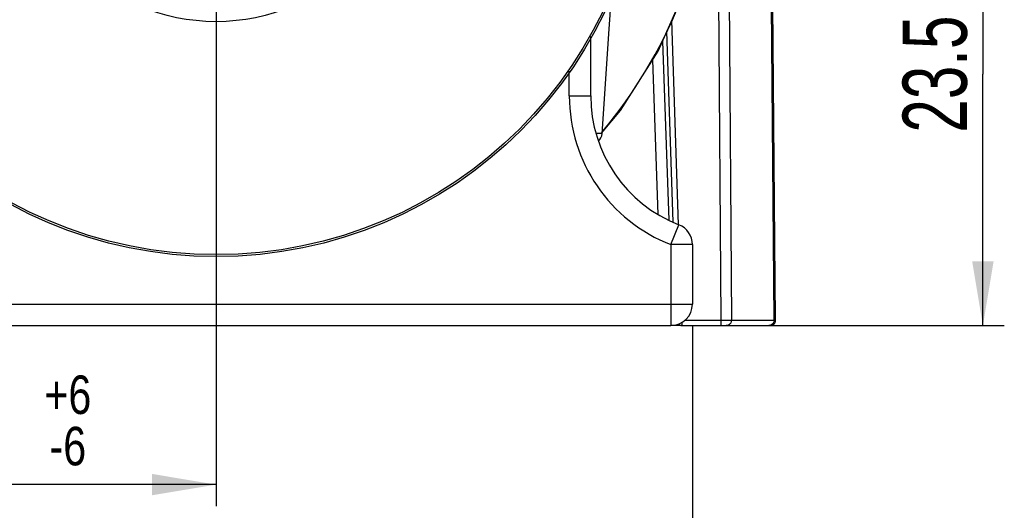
# Model space of a CAD drawing. Header units: millimetres. Extents: x 6 to 407, y 6 to 288.
# Tile 4 of 42: x 41 to 86, y 56 to 79. Entities that reach past the tile are written whole.
import ezdxf
from ezdxf.enums import TextEntityAlignment as Align

# ---------------------------------------------------------------- set-up
doc = ezdxf.new("R2010")
doc.units = ezdxf.units.MM
doc.header["$LTSCALE"] = 23.1
doc.layers.get('0').update_dxf_attribs({"linetype": 'CONTINUOUS'})
for name, color, linetype in [('DM1-0-1-CLIS-A-TE_DXF_DIMENSION', 7, 'CONTINUOUS'), ('F40742_MAZAKDXF_CONTINUOUS_LINE', 7, 'CONTINUOUS'), ('F40743_DM_BADXF_CONTINUOUS_LINE', 7, 'CONTINUOUS'), ('F40746_DM_BEDXF_CONTINUOUS_LINE', 7, 'CONTINUOUS'), ('F46325_DM_HADXF_CONTINUOUS_LINE', 7, 'CONTINUOUS'), ('F50278_CAST_DXF_CONTINUOUS_LINE', 7, 'CONTINUOUS')]:
    doc.layers.add(name, color=color, linetype=linetype)
doc.styles.get("Standard").update_dxf_attribs({"font": 'txt', "width": 0.7})
doc.styles.add('TEXTSTYLE_4', font='txt', dxfattribs={"width": 0.8})
doc.dimstyles.new('DIMSTYLE_1', dxfattribs={"dimtxt": 3, "dimasz": 3, "dimexe": 1, "dimexo": 1, "dimgap": 0.75, "dimtad": 1, "dimdsep": 46, "dimtxsty": 'STANDARD', "dimblk": '_FILLED', "dimblk1": '_FILLED', "dimblk2": '_FILLED', "dimcen": 0.09, "dimclrt": 5, "dimazin": 2, "dimtp": 0.01, "dimtm": 0.01, "dimtfac": 1, "dimtofl": 0, "dimtmove": 0, "dimatfit": 3, "dimldrblk": '_FILLED', "dimfxl": 1, "dimtolj": 1, "dimarcsym": 0})
doc.dimstyles.new('DIMSTYLE_2', dxfattribs={"dimtxt": 3, "dimasz": 3, "dimexe": 1, "dimexo": 1, "dimgap": 0.75, "dimtad": 1, "dimdec": 1, "dimdsep": 46, "dimtxsty": 'STANDARD', "dimblk": '_FILLED', "dimblk1": '_FILLED', "dimblk2": '_FILLED', "dimcen": 0.09, "dimclrt": 5, "dimazin": 2, "dimtol": 1, "dimtp": 6, "dimtm": 6, "dimtfac": 0.6, "dimtdec": 1, "dimtofl": 0, "dimtmove": 0, "dimatfit": 3, "dimldrblk": '_FILLED', "dimfxl": 1, "dimtolj": 1, "dimarcsym": 0})

# ---------------------------------------------------------------- blocks, each defined once
blk = doc.blocks.new('_FILLED')
at = {"color": 0, "linetype": 'BYBLOCK'}
blk.add_solid([(0, 0), (-1, 0.167), (-1, -0.167)], dxfattribs=at)
blk = doc.blocks.new('*D4')
at = {"layer": 'DM1-0-1-CLIS-A-TE_DXF_DIMENSION', "color": 2, "linetype": 'CONTINUOUS'}
for p, q in [((49.674, 79.002), (49.674, 55.912)), ((27.424, 67.125), (27.424, 55.912)), ((27.424, 56.912), (38.549, 56.912)), ((49.674, 56.912), (38.549, 56.912))]:
    blk.add_line(p, q, dxfattribs=at)
at = {"layer": 'DM1-0-1-CLIS-A-TE_DXF_DIMENSION', "color": 2, "linetype": 'CONTINUOUS', "xscale": 3, "yscale": 3, "zscale": 3, "rotation": 180}
blk.add_blockref('_FILLED', (27.424, 56.912), dxfattribs=at)
at = {"layer": 'DM1-0-1-CLIS-A-TE_DXF_DIMENSION', "color": 2, "linetype": 'CONTINUOUS', "xscale": 3, "yscale": 3, "zscale": 3}
blk.add_blockref('_FILLED', (49.674, 56.912), dxfattribs=at)
at = {"layer": 'DM1-0-1-CLIS-A-TE_DXF_DIMENSION', "color": 5, "linetype": 'CONTINUOUS', "style": 'TEXTSTYLE_4', "width": 0.8}
for s, p in [('+6', (42.749, 60.212)), ('-6', (42.749, 57.812))]:
    blk.add_text(s, height=1.8, dxfattribs=at).set_placement(p, align=Align.CENTER)
at = {"layer": 'DM1-0-1-CLIS-A-TE_DXF_DIMENSION', "color": 5, "linetype": 'CONTINUOUS', "width": 0.7}
blk.add_text('22.3', height=3, dxfattribs=at).set_placement((37.109, 58.412), align=Align.CENTER)
blk = doc.blocks.new('*D5')
at = {"layer": 'DM1-0-1-CLIS-A-TE_DXF_DIMENSION', "color": 2, "linetype": 'CONTINUOUS'}
for p, q in [((58.518, 87.846), (86.495, 87.846)), ((85.495, 87.846), (85.495, 76.096)), ((85.495, 64.346), (85.495, 76.096)), ((71.924, 64.346), (86.495, 64.346))]:
    blk.add_line(p, q, dxfattribs=at)
at = {"layer": 'DM1-0-1-CLIS-A-TE_DXF_DIMENSION', "color": 2, "linetype": 'CONTINUOUS', "xscale": 3, "yscale": 3, "zscale": 3}
for p, rotation in [((85.495, 87.846), 90), ((85.495, 64.346), 270)]:
    blk.add_blockref('_FILLED', p, dxfattribs=dict(at, rotation=rotation))
at = {"layer": 'DM1-0-1-CLIS-A-TE_DXF_DIMENSION', "color": 5, "linetype": 'CONTINUOUS', "insert": (81.745, 76.096), "char_height": 3, "width": 8.4, "attachment_point": 2, "rotation": 90, "line_spacing_factor": 0.9}
blk.add_mtext('23.5', dxfattribs=at)
blk = doc.blocks.new('*D6')
at = {"layer": 'DM1-0-1-CLIS-A-TE_DXF_DIMENSION', "color": 2, "linetype": 'CONTINUOUS'}
for p, q in [((27.424, 64.346), (27.424, 47.499)), ((71.924, 64.346), (71.924, 47.499)), ((27.424, 48.499), (49.674, 48.499)), ((71.924, 48.499), (49.674, 48.499))]:
    blk.add_line(p, q, dxfattribs=at)
at = {"layer": 'DM1-0-1-CLIS-A-TE_DXF_DIMENSION', "color": 2, "linetype": 'CONTINUOUS', "xscale": 3, "yscale": 3, "zscale": 3, "rotation": 180}
blk.add_blockref('_FILLED', (27.424, 48.499), dxfattribs=at)
at = {"layer": 'DM1-0-1-CLIS-A-TE_DXF_DIMENSION', "color": 2, "linetype": 'CONTINUOUS', "xscale": 3, "yscale": 3, "zscale": 3}
blk.add_blockref('_FILLED', (71.924, 48.499), dxfattribs=at)
at = {"layer": 'DM1-0-1-CLIS-A-TE_DXF_DIMENSION', "color": 5, "linetype": 'CONTINUOUS', "insert": (49.674, 52.249), "char_height": 3, "width": 8.4, "attachment_point": 2, "line_spacing_factor": 0.9}
blk.add_mtext('44.5', dxfattribs=at)

msp = doc.modelspace()

# ---------------------------------------------------------------- linework, layer by layer
at = {"layer": 'F40742_MAZAKDXF_CONTINUOUS_LINE', "color": 9, "linetype": 'CONTINUOUS'}
for p, q in [((73.11, 84.633), (73.256, 64.598)), ((73.603, 84.633), (73.749, 64.598)), ((75.743, 64.598), (75.614, 79.346)), ((71.283, 69.057), (70.959, 78.619)), ((71.434, 64.497), (71.434, 64.346)), ((71.573, 64.598), (73.256, 64.598)), ((73.256, 64.598), (73.256, 64.346)), ((73.749, 64.598), (75.811, 64.598))]:
    msp.add_line(p, q, dxfattribs=at)
at = {"layer": 'F40742_MAZAKDXF_CONTINUOUS_LINE', "color": 7, "linetype": 'CONTINUOUS'}
for p, q in [((75.811, 64.598), (75.682, 79.346)), ((71.029, 69.173), (70.727, 78.096)), ((71.434, 64.346), (75.561, 64.346))]:
    msp.add_line(p, q, dxfattribs=at)
for centre, start, end in [((75.561, 64.596), 270, 0.5), ((71.434, 64.596), 258.7493, 269.9494)]:
    msp.add_arc(centre, 0.25, start, end, dxfattribs=at)
msp.add_open_spline([(71.266, 64.411), (71.299, 64.381), (71.341, 64.359), (71.385, 64.351)], degree=3, dxfattribs=at)
at = {"layer": 'F40742_MAZAKDXF_CONTINUOUS_LINE', "color": 9, "linetype": 'CONTINUOUS'}
for points, knots in [([(73.256, 64.598), (73.364, 64.599), (73.528, 64.598), (73.692, 64.599), (73.749, 64.598)], [0, 0, 0, 0, 0.655247, 1, 1, 1, 1]), ([(75.743, 64.598), (75.744, 64.534), (75.692, 64.401), (75.56, 64.346), (75.496, 64.346)], [0, 0, 0, 0, 0.502433, 1, 1, 1, 1])]:
    msp.add_open_spline(points, degree=3, knots=knots, dxfattribs=at)
for points in [[(73.717, 64.472), (73.696, 64.435), (73.664, 64.402), (73.626, 64.38)], [(73.749, 64.598), (73.749, 64.555), (73.738, 64.51), (73.717, 64.472)], [(73.626, 64.38), (73.589, 64.358), (73.545, 64.346), (73.502, 64.346)]]:
    msp.add_open_spline(points, degree=3, dxfattribs=at)
at = {"layer": 'F40743_DM_BADXF_CONTINUOUS_LINE', "color": 9, "linetype": 'CONTINUOUS'}
for p, q in [((70.523, 77.639), (70.82, 69.266)), ((70.061, 76.767), (70.317, 69.535))]:
    msp.add_line(p, q, dxfattribs=at)
at = {"layer": 'F40743_DM_BADXF_CONTINUOUS_LINE', "color": 7, "linetype": 'CONTINUOUS'}
msp.add_line((71.434, 64.346), (70.924, 64.346), dxfattribs=at)
at = {"layer": 'F40746_DM_BEDXF_CONTINUOUS_LINE', "color": 9, "linetype": 'CONTINUOUS'}
msp.add_line((67.462, 73.324), (67.45, 73.324), dxfattribs=at)
at = {"layer": 'F40746_DM_BEDXF_CONTINUOUS_LINE', "color": 7, "linetype": 'CONTINUOUS'}
for points in [[(67.672, 73.341), (68.571, 74.398), (70.318, 77.175), (71.651, 80.176), (72.544, 83.338), (72.977, 86.597), (72.942, 89.886), (72.438, 93.138), (71.477, 96.284), (70.08, 99.257), (68.28, 101.995), (66.203, 104.356)], [(67.706, 73.312), (68.024, 77.98), (68.148, 79.771)]]:
    msp.add_lwpolyline(points, dxfattribs=at)
at = {"layer": 'F40746_DM_BEDXF_CONTINUOUS_LINE', "color": 9, "linetype": 'CONTINUOUS'}
msp.add_arc((50.204, 87.978), 22.79, 320.3288, 337.7781, dxfattribs=at)
at = {"layer": 'F40746_DM_BEDXF_CONTINUOUS_LINE', "color": 7, "linetype": 'CONTINUOUS'}
msp.add_arc((67.207, 73.346), 0.5, 310.8469, 356.1376, dxfattribs=at)
at = {"layer": 'F40746_DM_BEDXF_CONTINUOUS_LINE', "color": 9, "linetype": 'CONTINUOUS'}
msp.add_open_spline([(67.706, 73.312), (67.706, 73.313), (67.704, 73.313), (67.702, 73.314), (67.697, 73.315), (67.687, 73.316), (67.669, 73.317), (67.642, 73.318), (67.608, 73.32), (67.566, 73.321), (67.516, 73.322), (67.481, 73.323), (67.462, 73.324)], degree=3, knots=[0, 0, 0, 0, 0.004719, 0.016657, 0.036315, 0.063763, 0.142074, 0.251586, 0.392227, 0.563914, 0.766554, 1, 1, 1, 1], dxfattribs=at)
at = {"layer": 'F46325_DM_HADXF_CONTINUOUS_LINE', "color": 7, "linetype": 'CONTINUOUS'}
for p, q in [((67.174, 75.077), (67.174, 77.849)), ((71.924, 68.125), (71.924, 65.346)), ((28.424, 64.346), (70.924, 64.346))]:
    msp.add_line(p, q, dxfattribs=at)
at = {"layer": 'F46325_DM_HADXF_CONTINUOUS_LINE', "color": 9, "linetype": 'CONTINUOUS'}
for p, q in [((66.174, 75.077), (66.174, 76.233)), ((66.174, 75.077), (67.174, 75.077)), ((70.924, 68.125), (71.288, 69.057)), ((71.924, 68.125), (70.924, 68.125)), ((70.924, 68.125), (70.924, 64.346)), ((27.424, 65.346), (71.924, 65.346))]:
    msp.add_line(p, q, dxfattribs=at)
msp.add_arc((73.636, 75.077), 7.461, 180, 248.6931, dxfattribs=at)
at = {"layer": 'F46325_DM_HADXF_CONTINUOUS_LINE', "color": 7, "linetype": 'CONTINUOUS'}
for centre, radius, start, end in [((73.636, 75.077), 6.461, 180, 248.6922), ((70.924, 68.125), 1, 0, 68.6922), ((70.924, 65.346), 1, 270, 360)]:
    msp.add_arc(centre, radius, start, end, dxfattribs=at)
at = {"layer": 'F50278_CAST_DXF_CONTINUOUS_LINE', "color": 7, "linetype": 'CONTINUOUS'}
msp.add_circle((49.674, 87.696), 20.13, dxfattribs=at)
at = {"layer": 'F50278_CAST_DXF_CONTINUOUS_LINE', "color": 9, "linetype": 'CONTINUOUS'}
for radius in [20.037, 9.15]:
    msp.add_circle((49.674, 87.696), radius, dxfattribs=at)

# ---------------------------------------------------------------- dimensions: what is measured, and where the dimension line sits
at = {"layer": 'DM1-0-1-CLIS-A-TE_DXF_DIMENSION', "color": 2, "linetype": 'CONTINUOUS'}
dim = msp.add_linear_dim(base=(85.495, 64.346), p1=(57.518, 87.846), p2=(70.924, 64.346), angle=270, dimstyle='DIMSTYLE_1', dxfattribs=at)
dim.commit()
dim.dimension.update_dxf_attribs({"geometry": '*D5', "text_midpoint": (85.495, 76.162), "dimtype": 160})
for base, p1, p2, dimstyle, picture, middle in [((49.67436566, 56.912410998), (27.42436566, 68.125319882), (49.67436566, 80.002264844), 'DIMSTYLE_2', '*D4', (38.54936566, 56.912410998)), ((71.924, 48.499), (27.424, 65.346), (71.924, 65.346), 'DIMSTYLE_1', '*D6', (49.74, 48.499))]:
    dim = msp.add_linear_dim(base=base, p1=p1, p2=p2, dimstyle=dimstyle, dxfattribs=at)
    dim.commit()
    dim.dimension.update_dxf_attribs({"geometry": picture, "text_midpoint": middle, "dimtype": 160})

doc.saveas('drawing.dxf')
